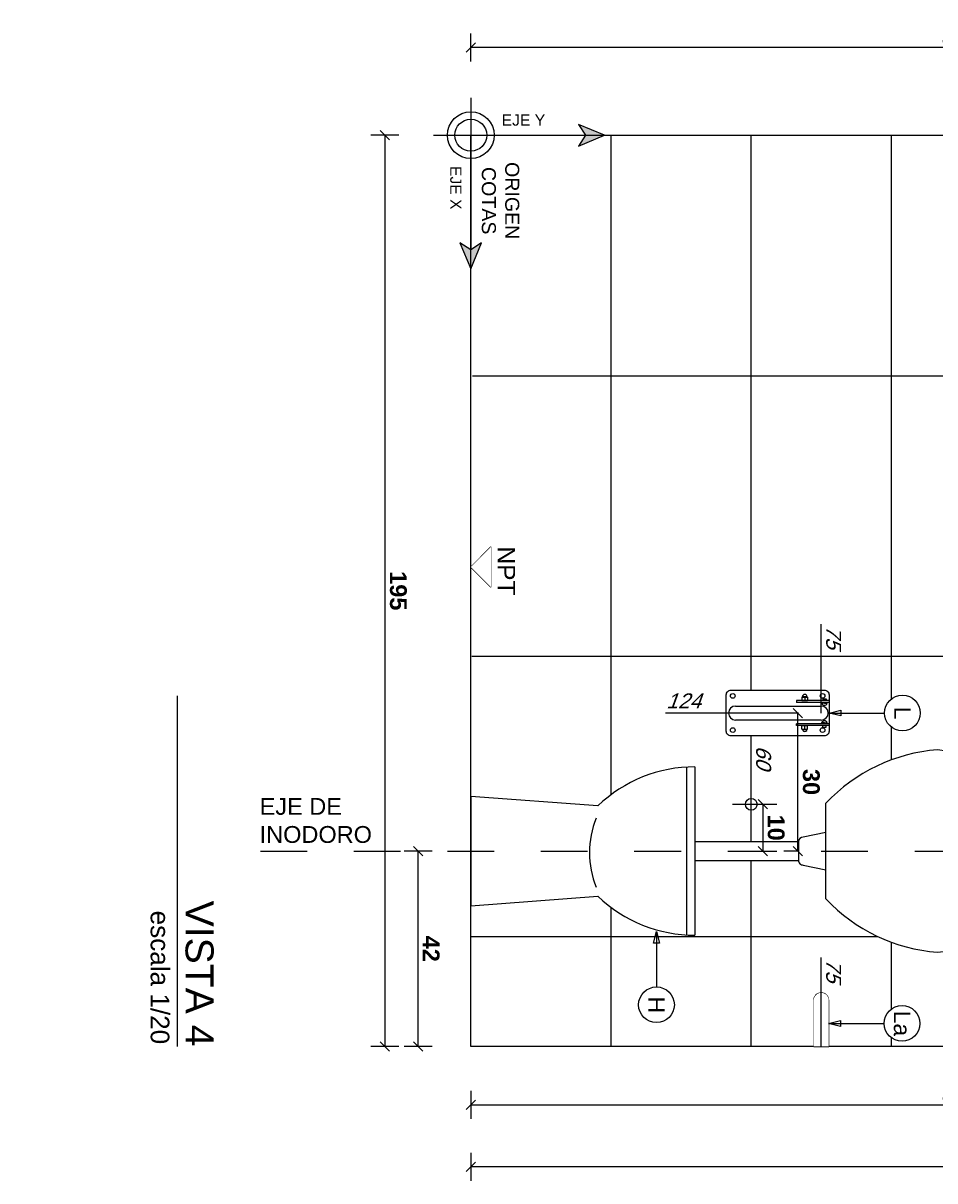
# Model space of a CAD drawing. Extents: x 1 to 126, y -14 to 17.
# Tile 99 of 131: x 77.14 to 79.09, y -0.83 to 1.64. Entities that reach past the tile are written whole.
import ezdxf
from ezdxf.enums import TextEntityAlignment as Align

# ---------------------------------------------------------------- set-up
doc = ezdxf.new("R2010")
doc.units = 0
doc.set_wipeout_variables(frame=1)
doc.header["$PDMODE"] = 3
doc.linetypes.add('DASHDOT', pattern=[1, 0.5, -0.25, 0, -0.25])
for name, color, linetype in [('A-ALBA-0', 9, 'Continuous'), ('A-ALBA-2', 2, 'Continuous'), ('A-ALBA-3', 3, 'Continuous'), ('A-ANNO-SIMB @ 20', 2, 'Continuous'), ('A-ANNO-SIMB-AXIS @ 20', 1, 'Continuous'), ('A-ANNO-TEXT @ 20', 2, 'Continuous'), ('A-ANOT-COTA-ACUM', 1, 'Continuous'), ('A-ANOT-COTA-PARC', 1, 'Continuous'), ('A-ANOT-NIVL', 2, 'Continuous'), ('A-ANOT-NIVL @ 20', 2, 'Continuous'), ('A-ANOT-TTEC', 2, 'Continuous'), ('A-EQPM-FIJO', 1, 'Continuous')]:
    doc.layers.add(name, color=color, linetype=linetype)
doc.layers.add('A-ALBA-4', color=2, linetype='Continuous', lineweight=25)
doc.styles.add('BIS estudio', font='swissl.ttf')
doc.styles.add('BIS-COTA', font='swissb.ttf')
doc.styles.add('BIS-COTA-ACUM', font='swissi.ttf', dxfattribs={"oblique": 20})
doc.styles.add('BIS-TXT', font='swiss.ttf')
doc.styles.add('E5-10', font='micross.ttf', dxfattribs={"height": 0.015})
doc.styles.add('E5-100', font='micross.ttf')
doc.dimstyles.new('BIS-COTA-ACUM', dxfattribs={"dimscale": 0.9, "dimtxt": 0.0016, "dimasz": 0.001, "dimexe": 0.0035, "dimexo": 0, "dimgap": 0.0005, "dimtad": 1, "dimdec": 1, "dimlfac": 100, "dimrnd": 1, "dimzin": 9, "dimdsep": 46, "dimtxsty": 'BIS-COTA-ACUM', "dimblk1": 'MARK1', "dimblk2": 'MARK2', "dimsah": 1, "dimcen": 0, "dimclrd": 1, "dimclre": 256, "dimclrt": 256, "dimaunit": 1, "dimadec": 0, "dimazin": 0, "dimtfac": 1, "dimtdec": 1, "dimtix": 1, "dimtmove": 2, "dimatfit": 3, "dimldrblk": 'MARK1', "dimfxl": 1, "dimtolj": 1, "dimarcsym": 1})
doc.dimstyles.new('BIS-COTA-PARC', dxfattribs={"dimscale": 0, "dimtxt": 0.0018, "dimasz": 0.001, "dimexe": 0.0015, "dimexo": 0, "dimgap": 0.0005, "dimtad": 1, "dimdec": 0, "dimlfac": 100, "dimzin": 9, "dimdsep": 46, "dimtxsty": 'BIS-COTA', "dimblk": 'OBLIQUE', "dimcen": 2.5, "dimclrd": 256, "dimclre": 251, "dimclrt": 2, "dimadec": 1, "dimazin": 2, "dimtfac": 1, "dimtdec": 0, "dimtix": 1, "dimtmove": 2, "dimatfit": 3, "dimldrblk": 'DOT', "dimfxl": 0.0015, "dimfxlon": 1, "dimtolj": 1, "dimtzin": 0, "dimarcsym": 0})

# ---------------------------------------------------------------- blocks, each defined once
blk = doc.blocks.new('BIS-BAR1-FA')
blk.add_wipeout([(0.039, -0.22), (0.0399, -0.22), (0.0408, -0.2198), (0.0417, -0.2196), (0.0426, -0.2193), (0.0435, -0.219), (0.0443, -0.2185), (0.045, -0.218), (0.0457, -0.2174), (0.0464, -0.2167), (0.047, -0.216), (0.0475, -0.2153), (0.048, -0.2145), (0.0483, -0.2136), (0.0486, -0.2127), (0.0488, -0.2118), (0.049, -0.2109), (0.049, -0.21), (0.049, -0.01), (0.049, -0.0091), (0.0488, -0.0082), (0.0486, -0.0073), (0.0483, -0.0064), (0.048, -0.0055), (0.0475, -0.0047), (0.047, -0.004), (0.0464, -0.0033), (0.0457, -0.0026), (0.045, -0.002), (0.0443, -0.0015), (0.0435, -0.001), (0.0426, -0.0007), (0.0417, -0.0004), (0.0408, -0.0002), (0.0399, 0), (0.039, 0), (-0.039, 0), (-0.0399, 0), (-0.0408, -0.0002), (-0.0417, -0.0004), (-0.0426, -0.0007), (-0.0435, -0.001), (-0.0443, -0.0015), (-0.045, -0.002), (-0.0457, -0.0026), (-0.0464, -0.0033), (-0.047, -0.004), (-0.0475, -0.0047), (-0.048, -0.0055), (-0.0483, -0.0064), (-0.0486, -0.0073), (-0.0488, -0.0082), (-0.049, -0.0091), (-0.049, -0.01), (-0.049, -0.21), (-0.049, -0.2109), (-0.0488, -0.2118), (-0.0486, -0.2127), (-0.0483, -0.2136), (-0.048, -0.2145), (-0.0475, -0.2153), (-0.047, -0.216), (-0.0464, -0.2167), (-0.0457, -0.2174), (-0.045, -0.218), (-0.0443, -0.2185), (-0.0435, -0.219), (-0.0426, -0.2193), (-0.0417, -0.2196), (-0.0408, -0.2198), (-0.0399, -0.22), (-0.039, -0.22)])
for p, q in [((-0.0268, 0), (-0.0268, -0.07)), ((-0.0228, 0), (-0.0228, -0.07)), ((-0.0305, -0.0137), (-0.0305, -0.0063)), ((-0.0305, -0.0063), (-0.0268, -0.0063)), ((-0.0305, -0.0137), (-0.0268, -0.0137)), ((-0.0226, -0.01), (-0.0226, -0.005)), ((-0.0226, -0.01), (-0.0226, -0.015)), ((-0.0208, -0.01), (-0.0208, -0.005)), ((-0.0208, -0.0063), (-0.0205, -0.0063)), ((-0.0208, -0.01), (-0.0208, -0.015)), ((-0.0208, -0.0137), (-0.0205, -0.0137)), ((-0.0205, -0.0063), (-0.0205, -0.0041)), ((-0.0205, -0.0137), (-0.0205, -0.0159)), ((-0.015, -0.2), (-0.015, -0.0168)), ((0.015, -0.0168), (0.015, -0.2)), ((0.0205, -0.0063), (0.0205, -0.0041)), ((0.0208, -0.0063), (0.0205, -0.0063)), ((0.0208, -0.0137), (0.0205, -0.0137)), ((0.0205, -0.0137), (0.0205, -0.0159)), ((0.0208, -0.01), (0.0208, -0.005)), ((0.0208, -0.01), (0.0208, -0.015)), ((0.0226, -0.01), (0.0226, -0.005)), ((0.0226, -0.01), (0.0226, -0.015)), ((0.0228, 0), (0.0228, -0.07)), ((0.0268, 0), (0.0268, -0.07)), ((0.0305, -0.0063), (0.0268, -0.0063)), ((0.0305, -0.0137), (0.0268, -0.0137)), ((0.0305, -0.0137), (0.0305, -0.0063)), ((-0.0351, -0.055), (-0.0351, -0.049)), ((-0.0342, -0.058), (-0.0342, -0.046)), ((-0.0342, -0.046), (-0.0268, -0.046)), ((-0.0268, -0.058), (-0.0268, -0.046)), ((0.0268, -0.058), (0.0268, -0.046)), ((0.0342, -0.046), (0.0268, -0.046)), ((0.0342, -0.058), (0.0342, -0.046)), ((0.0351, -0.055), (0.0351, -0.049)), ((-0.0342, -0.052), (-0.0268, -0.052)), ((-0.0342, -0.058), (-0.0268, -0.058)), ((-0.0268, -0.07), (-0.0228, -0.07)), ((0.0268, -0.07), (0.0228, -0.07)), ((0.0342, -0.052), (0.0268, -0.052)), ((0.0342, -0.058), (0.0268, -0.058))]:
    blk.add_line(p, q)
blk.add_lwpolyline([(-0.039, -0.22, -0.414214), (-0.049, -0.21), (-0.049, -0.01, -0.414214), (-0.039, 0, 0), (0.039, 0, -0.414214), (0.049, -0.01, 0), (0.049, -0.21, -0.414214), (0.039, -0.22)], format="xyb", close=True)
for centre in [(-0.0366, -0.014), (0.0366, -0.014), (-0.0366, -0.206), (0.0366, -0.206)]:
    blk.add_circle(centre, 0.005)
for centre, radius, start, end in [((-0.0217, -0.005), 0.000924, 360, 180), ((-0.0217, -0.015), 0.000924, 180, 360), ((-0.0231, -0.01), 0.0064, 293.1798, 66.8202), ((0, -0.0168), 0.015, 360, 180), ((0.0231, -0.01), 0.0064, 113.1798, 246.8202), ((0.0217, -0.005), 0.000924, 360, 180), ((0.0217, -0.015), 0.000924, 180, 360), ((-0.0346, -0.052), 0.00515, 90, 270), ((-0.0301, -0.049), 0.00505, 143.5393, 216.4607), ((0.0301, -0.049), 0.00505, 323.5393, 36.4607), ((0.0346, -0.052), 0.00515, 270, 90), ((-0.0301, -0.055), 0.00505, 143.5393, 216.4607), ((0.0301, -0.055), 0.00505, 323.5393, 36.4607), ((0, -0.2), 0.015, 180, 360)]:
    blk.add_arc(centre, radius, start, end)
blk = doc.blocks.new('BIS-IPMR-FA')
blk.add_wipeout([(-0.02, 0.4796), (-0.1801, 0.4796), (-0.1794, 0.4588), (-0.1772, 0.438), (-0.1736, 0.4175), (-0.1686, 0.3973), (-0.1622, 0.3774), (-0.1544, 0.3581), (-0.1453, 0.3393), (-0.135, 0.3213), (-0.1234, 0.3039), (-0.1106, 0.2875), (-0.0967, 0.2719), (-0.117, 0), (-0.117, 0), (0.117, 0), (0.0967, 0.2719), (0.1106, 0.2875), (0.1234, 0.3039), (0.135, 0.3213), (0.1453, 0.3393), (0.1544, 0.3581), (0.1622, 0.3774), (0.1686, 0.3973), (0.1736, 0.4175), (0.1772, 0.438), (0.1794, 0.4588), (0.1801, 0.4796), (0.02, 0.4796), (0.02, 0.7012), (0.0209, 0.7012), (0.0218, 0.7014), (0.0227, 0.7016), (0.0236, 0.7019), (0.0245, 0.7022), (0.0253, 0.7027), (0.026, 0.7032), (0.0267, 0.7038), (0.0274, 0.7045), (0.028, 0.7052), (0.0285, 0.7059), (0.029, 0.7067), (0.0293, 0.7076), (0.0296, 0.7085), (0.0298, 0.7094), (0.03, 0.7103), (0.03, 0.7112), (0.04, 0.76), (0.1025, 0.76), (0.1198, 0.7775), (0.1359, 0.7961), (0.1508, 0.8157), (0.1642, 0.8363), (0.1763, 0.8577), (0.1869, 0.8799), (0.196, 0.9027), (0.2036, 0.9261), (0.2095, 0.95), (0.2139, 0.9742), (0.2166, 0.9987), (0.214, 1.0169), (0.2097, 1.0349), (0.2038, 1.0523), (0.1964, 1.0692), (0.1874, 1.0853), (0.1769, 1.1005), (0.1651, 1.1146), (0.152, 1.1277), (0.1378, 1.1394), (0.1226, 1.1498), (0.1065, 1.1588), (0.0896, 1.1662), (0.0721, 1.1721), (0.0542, 1.1763), (0.0359, 1.1788), (0.0175, 1.1797), (-0.0175, 1.1797), (-0.0359, 1.1788), (-0.0542, 1.1763), (-0.0721, 1.1721), (-0.0896, 1.1662), (-0.1065, 1.1588), (-0.1226, 1.1498), (-0.1378, 1.1394), (-0.152, 1.1277), (-0.1651, 1.1146), (-0.1769, 1.1005), (-0.1874, 1.0853), (-0.1964, 1.0692), (-0.2038, 1.0523), (-0.2097, 1.0349), (-0.214, 1.0169), (-0.2166, 0.9987), (-0.2139, 0.9742), (-0.2095, 0.95), (-0.2036, 0.9261), (-0.196, 0.9027), (-0.1869, 0.8799), (-0.1763, 0.8577), (-0.1642, 0.8363), (-0.1508, 0.8157), (-0.1359, 0.7961), (-0.1198, 0.7775), (-0.1025, 0.76), (-0.04, 0.76), (-0.03, 0.7112), (-0.03, 0.7103), (-0.0298, 0.7094), (-0.0296, 0.7085), (-0.0293, 0.7076), (-0.029, 0.7067), (-0.0285, 0.7059), (-0.028, 0.7052), (-0.0274, 0.7045), (-0.0267, 0.7038), (-0.026, 0.7032), (-0.0253, 0.7027), (-0.0245, 0.7022), (-0.0236, 0.7019), (-0.0227, 0.7016), (-0.0218, 0.7014), (-0.0209, 0.7012), (-0.02, 0.7012)])
for p, q in [((0.0175, 1.1797), (-0.0175, 1.1797)), ((0.1025, 0.76), (-0.1025, 0.76)), ((-0.04, 0.76), (-0.03, 0.7112)), ((0.03, 0.7112), (0.04, 0.76)), ((-0.02, 0.7012), (-0.02, 0.4796)), ((-0.02, 0.7012), (0.02, 0.7012)), ((0.02, 0.4796), (0.02, 0.7012)), ((-0.1801, 0.4796), (0.1801, 0.4796)), ((-0.1796, 0.4616), (0.1796, 0.4616)), ((-0.0967, 0.2719), (-0.117, 0)), ((0.117, 0), (0.0967, 0.2719)), ((-0.117, 0), (0.117, 0)), ((-0.117, 0), (-0.117, 0))]:
    blk.add_line(p, q)
for centre, radius, start, end in [((-0.0175, 0.9797), 0.2, 90, 174.5576), ((0.0175, 0.9797), 0.2, 5.4424, 90), ((0.1494, 1.027), 0.3671, 184.4344, 226.6703), ((-0.1494, 1.027), 0.3671, 313.3297, 355.5656), ((-0.02, 0.7112), 0.01, 180, 270), ((0.02, 0.7112), 0.01, 270, 0), ((0.12, 0.4796), 0.3001, 180, 223.7892), ((-0.12, 0.4796), 0.3001, 316.2108, 0), ((0.0035, 0.4484), 0.1946, 247.7159, 292.2841)]:
    blk.add_arc(centre, radius, start, end)
blk = doc.blocks.new('BIS-BAR2-FA')
blk.add_lwpolyline([(0, -0.016), (0, 0.016), (-0.0987, 0.016, 0.414214), (-0.1147, 0), (-0.1147, 0, 0.414214), (-0.0987, -0.016)], format="xyb", close=True)
blk.add_wipeout([(-0.0987, -0.016), (-0.1002, -0.0159), (-0.1017, -0.0157), (-0.1031, -0.0154), (-0.1045, -0.0149), (-0.1058, -0.0143), (-0.1071, -0.0136), (-0.1084, -0.0128), (-0.1095, -0.0118), (-0.1105, -0.0108), (-0.1115, -0.0096), (-0.1123, -0.0084), (-0.113, -0.0071), (-0.1136, -0.0058), (-0.1141, -0.0044), (-0.1144, -0.0029), (-0.1146, -0.0015), (-0.1147, 0), (-0.1147, 0), (-0.1146, 0.0015), (-0.1144, 0.0029), (-0.1141, 0.0044), (-0.1136, 0.0058), (-0.113, 0.0071), (-0.1123, 0.0084), (-0.1115, 0.0096), (-0.1105, 0.0108), (-0.1095, 0.0118), (-0.1084, 0.0128), (-0.1071, 0.0136), (-0.1058, 0.0143), (-0.1045, 0.0149), (-0.1031, 0.0154), (-0.1017, 0.0157), (-0.1002, 0.0159), (-0.0987, 0.016), (0, 0.016), (0, -0.016)])
blk = doc.blocks.new('*U54')
blk.add_lwpolyline([(-0.00785, 0), (-0.0066, 0.00031), (-0.0066, -0.00031)], close=True)
blk.add_wipeout([(0, -0.00191), (0.0003, -0.00189), (0.00059, -0.00182), (0.00087, -0.0017), (0.00112, -0.00155), (0.00135, -0.00135), (0.00155, -0.00112), (0.0017, -0.00087), (0.00182, -0.00059), (0.00189, -0.0003), (0.00191, 0), (0.00189, 0.0003), (0.00182, 0.00059), (0.0017, 0.00087), (0.00155, 0.00112), (0.00135, 0.00135), (0.00112, 0.00155), (0.00087, 0.0017), (0.00059, 0.00182), (0.0003, 0.00189), (0, 0.00191), (-0.0003, 0.00189), (-0.00059, 0.00182), (-0.00087, 0.0017), (-0.00112, 0.00155), (-0.00135, 0.00135), (-0.00155, 0.00112), (-0.0017, 0.00087), (-0.00182, 0.00059), (-0.00189, 0.0003), (-0.00191, 0), (-0.00189, -0.0003), (-0.00182, -0.00059), (-0.0017, -0.00087), (-0.00155, -0.00112), (-0.00135, -0.00135), (-0.00112, -0.00155), (-0.00087, -0.0017), (-0.00059, -0.00182), (-0.0003, -0.00189)])
at = {"linetype": 'Continuous'}
blk.add_line((-0.00785, 0), (-0.00191, 0), dxfattribs=at)
blk.add_circle((0, 0), 0.00191)
at = {"color": 1, "linetype": 'Continuous', "style": 'E5-100'}
blk.add_attdef('LETRA', text='', height=0.00175, dxfattribs=at).set_placement((0, 0), align=Align.MIDDLE_CENTER)
blk = doc.blocks.new('*U55')
blk.add_lwpolyline([(0, -0.00785), (-0.00031, -0.0066), (0.00031, -0.0066)], close=True)
blk.add_wipeout([(0, -0.00191), (0.0003, -0.00189), (0.00059, -0.00182), (0.00087, -0.0017), (0.00112, -0.00155), (0.00135, -0.00135), (0.00155, -0.00112), (0.0017, -0.00087), (0.00182, -0.00059), (0.00189, -0.0003), (0.00191, 0), (0.00189, 0.0003), (0.00182, 0.00059), (0.0017, 0.00087), (0.00155, 0.00112), (0.00135, 0.00135), (0.00112, 0.00155), (0.00087, 0.0017), (0.00059, 0.00182), (0.0003, 0.00189), (0, 0.00191), (-0.0003, 0.00189), (-0.00059, 0.00182), (-0.00087, 0.0017), (-0.00112, 0.00155), (-0.00135, 0.00135), (-0.00155, 0.00112), (-0.0017, 0.00087), (-0.00182, 0.00059), (-0.00189, 0.0003), (-0.00191, 0), (-0.00189, -0.0003), (-0.00182, -0.00059), (-0.0017, -0.00087), (-0.00155, -0.00112), (-0.00135, -0.00135), (-0.00112, -0.00155), (-0.00087, -0.0017), (-0.00059, -0.00182), (-0.0003, -0.00189)])
at = {"linetype": 'Continuous'}
blk.add_line((0, -0.00785), (0, -0.00191), dxfattribs=at)
blk.add_circle((0, 0), 0.00191)
at = {"color": 1, "linetype": 'Continuous', "style": 'E5-100'}
blk.add_attdef('LETRA', text='', height=0.00175, dxfattribs=at).set_placement((0, 0), align=Align.MIDDLE_CENTER)
blk = doc.blocks.new('*U47')
at = {"color": 0, "linetype": 'Continuous'}
blk.add_line((-0.0043, 0), (0.00215, 0), dxfattribs=at)
at = {"color": 0, "linetype": 'Continuous', "ltscale": 5}
blk.add_lwpolyline([(-0.00215, -0.00215), (0.00215, -0.00215), (0, 0), (-0.00215, -0.00215)], dxfattribs=at)
blk.add_wipeout([(0, 0), (0.00215, -0.00215), (-0.00215, -0.00215)])
blk = doc.blocks.new('A-ANNO-DET-EJE')
for points in [[(0, 0.01431), (-0.00116, 0.01151), (0, 0.01228), (0.00116, 0.01151)], [(0.01431, 0), (0.01151, 0.00116), (0.01228, 0), (0.01151, -0.00116)]]:
    blk.add_hatch(color=0).paths.add_polyline_path(points)
at = {"color": 0}
for p, q in [((0, -0.004), (0, 0.01228)), ((-0.004, 0), (0.01228, 0))]:
    blk.add_line(p, q, dxfattribs=at)
for points in [[(0, 0.01431), (-0.00116, 0.01151), (0, 0.01228), (0.00116, 0.01151)], [(0.01431, 0), (0.01151, 0.00116), (0.01228, 0), (0.01151, -0.00116)]]:
    blk.add_lwpolyline(points, close=True, dxfattribs=at)
at = {"color": 0, "ltscale": 1.5}
for radius in [0.0025, 0.0017]:
    blk.add_circle((0, 0), radius, dxfattribs=at)
at = {"color": 0, "insert": (-0.001, 0.0033), "char_height": 0.0012, "width": 0.0117277, "attachment_point": 7, "rotation": 90, "style": 'E5-10'}
blk.add_mtext('{\\fArial|b0|i0|c238|p34;EJE Y}', dxfattribs=at)
at = {"color": 0, "style": 'E5-10'}
for s, insert, char_height, width, attachment_point in [('{\\fArial|b0|i0|c238|p34;ORIGEN\\fArial|b0|i0|c0|p34;\\P\\fArial|b0|i0|c238|p34;COTAS}', (0.00701, 0.00317), 0.0015, 0.0098585, 5), ('{\\fArial|b0|i0|c238|p34;EJE X}', (0.0033, -0.001), 0.0012, 0.0117277, 1)]:
    blk.add_mtext(s, dxfattribs=dict(at, insert=insert, char_height=char_height, width=width, attachment_point=attachment_point))
blk = doc.blocks.new('BIS-TOMA-AGUA')
at = {"linetype": 'DASHDOT', "ltscale": 0.03}
for p, q in [((0, -0.0398), (0, 0.0398)), ((-0.0398, 0), (0.0398, 0))]:
    blk.add_line(p, q, dxfattribs=at)
blk.add_circle((0, 0), 0.0125)
blk = doc.blocks.new('A-ANNO-TIT')
blk.add_line((-0.0375, 0), (0, 0))
at = {"linetype": 'Continuous', "style": 'E5-100'}
blk.add_attdef('ESCALA', text='', height=0.002, dxfattribs=at).set_placement((-0.00024, -0.00283), align=Align.RIGHT)
blk = doc.blocks.new('_Oblique')
at = {"color": 0, "lineweight": -2}
blk.add_line((-0.5, -0.5), (0.5, 0.5), dxfattribs=at)
blk = doc.blocks.new('*D558')
at = {"layer": 'A-ANOT-COTA-PARC', "color": 251, "lineweight": -2, "transparency": 16777216}
for p, q in [((78.0931, -0.6409), (78.0931, -0.7009)), ((80.1931, -0.6409), (80.1931, -0.7009))]:
    blk.add_line(p, q, dxfattribs=at)
at = {"layer": 'A-ANOT-COTA-PARC', "lineweight": -2, "transparency": 16777216}
blk.add_line((78.0931, -0.6709), (80.1931, -0.6709), dxfattribs=at)
at = {"layer": 'Defpoints', "color": 0, "transparency": 16777216}
for p in [(78.0931, -0.546), (80.1931, -0.546), (80.1931, -0.6709)]:
    blk.add_point(p, dxfattribs=at)
at = {"layer": 'A-ANOT-COTA-PARC', "lineweight": -2, "transparency": 16777216, "xscale": 0.02, "yscale": 0.02, "zscale": 0.02, "rotation": 180}
blk.add_blockref('_Oblique', (78.0931, -0.6709), dxfattribs=at)
at = {"layer": 'A-ANOT-COTA-PARC', "lineweight": -2, "transparency": 16777216, "xscale": 0.02, "yscale": 0.02, "zscale": 0.02}
blk.add_blockref('_Oblique', (80.1931, -0.6709), dxfattribs=at)
at = {"layer": 'A-ANOT-COTA-PARC', "color": 2, "transparency": 16777216, "insert": (79.1431, -0.6424), "char_height": 0.036, "attachment_point": 5, "style": 'BIS-COTA'}
blk.add_mtext('\\A1;210', dxfattribs=at)
blk = doc.blocks.new('_Dot')
at = {"color": 0, "linetype": 'ByBlock', "lineweight": -2}
blk.add_line((-0.5, 0), (-1, 0), dxfattribs=at)
at = {"color": 0, "linetype": 'ByBlock', "const_width": 0.5}
blk.add_lwpolyline([(-0.25, 0, 1), (0.25, 0, 1)], format="xyb", close=True, dxfattribs=at)
blk = doc.blocks.new('*D561')
at = {"layer": 'A-ANOT-COTA-PARC', "color": 251, "lineweight": -2, "transparency": 16777216}
for p, q in [((78.0931, -0.7735), (78.0931, -0.8335)), ((80.4931, -0.7735), (80.4931, -0.8335))]:
    blk.add_line(p, q, dxfattribs=at)
at = {"layer": 'A-ANOT-COTA-PARC', "lineweight": -2, "transparency": 16777216}
blk.add_line((80.4931, -0.8035), (78.0931, -0.8035), dxfattribs=at)
at = {"layer": 'Defpoints', "color": 0, "transparency": 16777216}
for p in [(78.0931, -0.546), (80.4931, -0.561), (78.0931, -0.8035)]:
    blk.add_point(p, dxfattribs=at)
at = {"layer": 'A-ANOT-COTA-PARC', "lineweight": -2, "transparency": 16777216, "xscale": 0.02, "yscale": 0.02, "zscale": 0.02, "rotation": 180}
blk.add_blockref('_Oblique', (78.0931, -0.8035), dxfattribs=at)
at = {"layer": 'A-ANOT-COTA-PARC', "lineweight": -2, "transparency": 16777216, "xscale": 0.02, "yscale": 0.02, "zscale": 0.02}
blk.add_blockref('_Oblique', (80.4931, -0.8035), dxfattribs=at)
at = {"layer": 'A-ANOT-COTA-PARC', "color": 2, "transparency": 16777216, "insert": (79.2931, -0.775), "char_height": 0.036, "attachment_point": 5, "style": 'BIS-COTA'}
blk.add_mtext('\\A1;240', dxfattribs=at)
blk = doc.blocks.new('*D562')
at = {"layer": 'A-ANOT-COTA-PARC', "color": 251, "lineweight": -2, "transparency": 16777216}
for p, q in [((78.0102, -0.1278), (77.9502, -0.1278)), ((78.0102, -0.546), (77.9502, -0.546))]:
    blk.add_line(p, q, dxfattribs=at)
at = {"layer": 'A-ANOT-COTA-PARC', "lineweight": -2, "transparency": 16777216}
blk.add_line((77.9802, -0.546), (77.9802, -0.1278), dxfattribs=at)
at = {"layer": 'Defpoints', "color": 0, "transparency": 16777216}
for p in [(77.9802, -0.1278), (78.0931, -0.1278), (78.0931, -0.546)]:
    blk.add_point(p, dxfattribs=at)
at = {"layer": 'A-ANOT-COTA-PARC', "lineweight": -2, "transparency": 16777216, "xscale": 0.02, "yscale": 0.02, "zscale": 0.02}
for p, rotation in [((77.9802, -0.1278), 90), ((77.9802, -0.546), 270)]:
    blk.add_blockref('_Oblique', p, dxfattribs=dict(at, rotation=rotation))
at = {"layer": 'A-ANOT-COTA-PARC', "color": 2, "transparency": 16777216, "insert": (78.0082, -0.3369), "char_height": 0.036, "attachment_point": 5, "rotation": 270, "style": 'BIS-COTA'}
blk.add_mtext('\\A1;42', dxfattribs=at)
blk = doc.blocks.new('*D563')
at = {"layer": 'A-ANOT-COTA-PARC', "color": 251, "lineweight": -2, "transparency": 16777216}
for p, q in [((77.9394, 1.404), (77.8794, 1.404)), ((77.9394, -0.546), (77.8794, -0.546))]:
    blk.add_line(p, q, dxfattribs=at)
at = {"layer": 'A-ANOT-COTA-PARC', "lineweight": -2, "transparency": 16777216}
blk.add_line((77.9094, 1.404), (77.9094, -0.546), dxfattribs=at)
at = {"layer": 'Defpoints', "color": 0, "transparency": 16777216}
for p in [(78.0931, 1.404), (77.9094, -0.546), (78.0931, -0.546)]:
    blk.add_point(p, dxfattribs=at)
at = {"layer": 'A-ANOT-COTA-PARC', "lineweight": -2, "transparency": 16777216, "xscale": 0.02, "yscale": 0.02, "zscale": 0.02}
for p, rotation in [((77.9094, 1.404), 90), ((77.9094, -0.546), 270)]:
    blk.add_blockref('_Oblique', p, dxfattribs=dict(at, rotation=rotation))
at = {"layer": 'A-ANOT-COTA-PARC', "color": 2, "transparency": 16777216, "insert": (77.9379, 0.429), "char_height": 0.036, "attachment_point": 5, "rotation": 270, "style": 'BIS-COTA'}
blk.add_mtext('\\A1;195', dxfattribs=at)
blk = doc.blocks.new('*D564')
at = {"layer": 'A-ANOT-COTA-PARC', "color": 251, "lineweight": -2, "transparency": 16777216}
for p, q in [((78.7943, 0.1675), (78.7629, 0.1675)), ((78.7943, -0.1278), (78.7629, -0.1278))]:
    blk.add_line(p, q, dxfattribs=at)
at = {"layer": 'A-ANOT-COTA-PARC', "lineweight": -2, "transparency": 16777216}
blk.add_line((78.7929, -0.1278), (78.7929, 0.1675), dxfattribs=at)
at = {"layer": 'Defpoints', "color": 0, "transparency": 16777216}
for p in [(78.7929, 0.1675), (78.7943, 0.1675), (78.7943, -0.1278)]:
    blk.add_point(p, dxfattribs=at)
at = {"layer": 'A-ANOT-COTA-PARC', "lineweight": -2, "transparency": 16777216, "xscale": 0.02, "yscale": 0.02, "zscale": 0.02}
for p, rotation in [((78.7929, 0.1675), 90), ((78.7929, -0.1278), 270)]:
    blk.add_blockref('_Oblique', p, dxfattribs=dict(at, rotation=rotation))
at = {"layer": 'A-ANOT-COTA-PARC', "color": 2, "transparency": 16777216, "insert": (78.8214, 0.0199), "char_height": 0.036, "attachment_point": 5, "rotation": 270, "style": 'BIS-COTA'}
blk.add_mtext('\\A1;30', dxfattribs=at)
blk = doc.blocks.new('*D565')
at = {"layer": 'A-ANOT-COTA-PARC', "color": 251, "lineweight": -2, "transparency": 16777216}
for p, q in [((78.6931, -0.0278), (78.7477, -0.0278)), ((78.6931, -0.1278), (78.7477, -0.1278))]:
    blk.add_line(p, q, dxfattribs=at)
at = {"layer": 'A-ANOT-COTA-PARC', "lineweight": -2, "transparency": 16777216}
blk.add_line((78.7177, -0.0278), (78.7177, -0.1278), dxfattribs=at)
at = {"layer": 'Defpoints', "color": 0, "transparency": 16777216}
for p in [(78.6931, -0.0278), (78.6931, -0.1278), (78.7177, -0.1278)]:
    blk.add_point(p, dxfattribs=at)
at = {"layer": 'A-ANOT-COTA-PARC', "lineweight": -2, "transparency": 16777216, "xscale": 0.02, "yscale": 0.02, "zscale": 0.02}
for p, rotation in [((78.7177, -0.0278), 90), ((78.7177, -0.1278), 270)]:
    blk.add_blockref('_Oblique', p, dxfattribs=dict(at, rotation=rotation))
at = {"layer": 'A-ANOT-COTA-PARC', "color": 2, "transparency": 16777216, "insert": (78.7462, -0.0778), "char_height": 0.036, "attachment_point": 5, "rotation": 270, "style": 'BIS-COTA'}
blk.add_mtext('\\A1;10', dxfattribs=at)
blk = doc.blocks.new('*D568')
at = {"layer": 'A-ANOT-COTA-PARC', "color": 251, "lineweight": -2, "transparency": 16777216}
for p, q in [((78.0931, 1.5616), (78.0931, 1.6216)), ((80.1931, 1.5616), (80.1931, 1.6216))]:
    blk.add_line(p, q, dxfattribs=at)
at = {"layer": 'A-ANOT-COTA-PARC', "lineweight": -2, "transparency": 16777216}
blk.add_line((80.1931, 1.5916), (78.0931, 1.5916), dxfattribs=at)
at = {"layer": 'Defpoints', "color": 0, "transparency": 16777216}
for p in [(78.0931, 1.5916), (78.0931, 1.404), (80.1931, 1.404)]:
    blk.add_point(p, dxfattribs=at)
at = {"layer": 'A-ANOT-COTA-PARC', "lineweight": -2, "transparency": 16777216, "xscale": 0.02, "yscale": 0.02, "zscale": 0.02, "rotation": 180}
blk.add_blockref('_Oblique', (78.0931, 1.5916), dxfattribs=at)
at = {"layer": 'A-ANOT-COTA-PARC', "lineweight": -2, "transparency": 16777216, "xscale": 0.02, "yscale": 0.02, "zscale": 0.02}
blk.add_blockref('_Oblique', (80.1931, 1.5916), dxfattribs=at)
at = {"layer": 'A-ANOT-COTA-PARC', "color": 2, "transparency": 16777216, "insert": (79.1431, 1.6201), "char_height": 0.036, "attachment_point": 5, "style": 'BIS-COTA'}
blk.add_mtext('\\A1;210', dxfattribs=at)
blk = doc.blocks.new('*D569')
at = {"layer": 'A-ANOT-COTA-ACUM', "lineweight": -2, "transparency": 16777216}
blk.add_line((78.8429, 0.1675), (78.8429, 0.3578), dxfattribs=at)
at = {"layer": 'Defpoints', "color": 0, "transparency": 16777216}
for p in [(73.7613, 1.524), (78.8429, 0.2928), (78.8429, 0.1675)]:
    blk.add_point(p, dxfattribs=at)
at = {"layer": 'A-ANOT-COTA-ACUM', "transparency": 16777216, "insert": (78.8693, 0.3303), "char_height": 0.032, "attachment_point": 5, "rotation": 270, "style": 'BIS-COTA-ACUM'}
blk.add_mtext('\\A1;75', dxfattribs=at)
blk = doc.blocks.new('MARK1')
at = {"color": 0}
for p, q in [((1, 0), (-1, 0)), ((0, 1.5), (0, -1.5))]:
    blk.add_line(p, q, dxfattribs=at)
blk.add_lwpolyline([(0.5, 0.5), (-0.5, -0.5)], dxfattribs=at)
blk = doc.blocks.new('MARK2')
at = {"color": 0}
for p, q in [((1, 0), (-1, 0)), ((0, 1.5), (0, -1.5))]:
    blk.add_line(p, q, dxfattribs=at)
blk.add_lwpolyline([(0.5, 0.5), (-0.5, -0.5)], dxfattribs=at)
blk = doc.blocks.new('*D570')
at = {"layer": 'A-ANOT-COTA-ACUM', "lineweight": -2, "transparency": 16777216}
blk.add_line((78.7929, 0.1675), (78.5096, 0.1675), dxfattribs=at)
at = {"layer": 'Defpoints', "color": 0, "transparency": 16777216}
for p in [(73.7613, 1.524), (78.5969, 0.1675), (78.7929, 0.1675)]:
    blk.add_point(p, dxfattribs=at)
at = {"layer": 'A-ANOT-COTA-ACUM', "transparency": 16777216, "insert": (78.5483, 0.1935), "char_height": 0.032, "attachment_point": 5, "style": 'BIS-COTA-ACUM'}
blk.add_mtext('\\A1;124', dxfattribs=at)
blk = doc.blocks.new('*D571')
at = {"layer": 'A-ANOT-COTA-ACUM', "lineweight": -2, "transparency": 16777216}
blk.add_line((78.6931, -0.0278), (78.6931, 0.1021), dxfattribs=at)
at = {"layer": 'Defpoints', "color": 0, "transparency": 16777216}
for p in [(73.7613, 1.524), (78.6931, 0.0341), (78.6931, -0.0278)]:
    blk.add_point(p, dxfattribs=at)
at = {"layer": 'A-ANOT-COTA-ACUM', "transparency": 16777216, "insert": (78.7195, 0.0731), "char_height": 0.032, "attachment_point": 5, "rotation": 270, "style": 'BIS-COTA-ACUM'}
blk.add_mtext('\\A1;60', dxfattribs=at)
blk = doc.blocks.new('*D572')
at = {"layer": 'A-ANOT-COTA-ACUM', "lineweight": -2, "transparency": 16777216}
blk.add_line((78.8429, -0.546), (78.8429, -0.3557), dxfattribs=at)
at = {"layer": 'Defpoints', "color": 0, "transparency": 16777216}
for p in [(73.7613, 0.8105), (78.8429, -0.4207), (78.8429, -0.546)]:
    blk.add_point(p, dxfattribs=at)
at = {"layer": 'A-ANOT-COTA-ACUM', "transparency": 16777216, "insert": (78.8693, -0.3832), "char_height": 0.032, "attachment_point": 5, "rotation": 270, "style": 'BIS-COTA-ACUM'}
blk.add_mtext('\\A1;75', dxfattribs=at)

msp = doc.modelspace()

# ---------------------------------------------------------------- hatches: boundary and pattern name
at = {"layer": 'A-ALBA-0'}
h = msp.add_hatch(dxfattribs=at)
h.set_pattern_fill('_USER', color=256, scale=0.3, angle=270, pattern_type=0)
h.set_pattern_definition([(270, (80.1931, -0.9146), (0.3, -4e-16), [])])
h.paths.add_polyline_path([(78.0981, 1.404), (80.1981, 1.404), (80.1931, -0.546), (78.0931, -0.546)])
h = msp.add_hatch(dxfattribs=at)
h.set_pattern_fill('_USER', color=256, scale=0.6, angle=90, pattern_type=0)
h.set_pattern_definition([(360, (103.8416, -76.5112), (8e-16, 0.6), [])])
h.paths.add_polyline_path([(78.0981, 1.404), (80.1981, 1.404), (80.1931, -0.546), (78.0931, -0.546)])

# ---------------------------------------------------------------- linework, layer by layer
at = {"layer": 'A-ALBA-4'}
msp.add_lwpolyline([(80.9334, -0.561), (80.2031, -0.561), (80.2031, -0.546), (78.0931, -0.546), (78.0931, 1.404), (80.2031, 1.404), (80.2031, 1.419), (81.0897, 1.419)], close=True, dxfattribs=at)

# ---------------------------------------------------------------- block references
at = {"layer": 'A-ANNO-SIMB-AXIS @ 20', "xscale": 20, "yscale": 20, "zscale": 20, "rotation": 269.9999999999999}
msp.add_blockref('A-ANNO-DET-EJE', (78.0931, 1.404), dxfattribs=at)
at = {"layer": 'A-ANNO-TEXT @ 20', "linetype": 'Continuous'}
ref = msp.add_blockref('A-ANNO-TIT', (77.4647, -0.546), dxfattribs=dict(at, xscale=20, yscale=20, zscale=20, rotation=269.9999999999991))
ref.add_attrib('TITULO', 'VISTA 4', dxfattribs={"layer": '0', "linetype": 'Continuous', "height": 0.06, "rotation": 270, "style": 'E5-100'}).set_placement((77.4647, -0.546), align=Align.BOTTOM_RIGHT)
ref.add_attrib('ESCALA', 'escala 1/20', dxfattribs={"layer": '0', "linetype": 'Continuous', "height": 0.04, "rotation": 270, "style": 'E5-100'}).set_placement((77.4081, -0.5411), align=Align.RIGHT)

# ---------------------------------------------------------------- texts
at = {"layer": 'A-ANOT-NIVL', "color": 2, "insert": (78.1692, 0.4715), "char_height": 0.0375, "attachment_point": 5, "rotation": 270, "style": 'BIS estudio'}
msp.add_mtext('\\A1;NPT', dxfattribs=at)
at = {"layer": 'A-ANOT-TTEC', "insert": (77.6413, -0.0143), "char_height": 0.036, "attachment_point": 1, "style": 'BIS-TXT'}
msp.add_mtext_dynamic_manual_height_columns('EJE DE \\PINODORO', width=0.605992, gutter_width=0.025, heights=[0], dxfattribs=at)

# ---------------------------------------------------------------- dimensions: what is measured, and where the dimension line sits
at = {"layer": 'A-ANOT-COTA-PARC'}
dim = msp.add_linear_dim(base=(78.0931, 1.5916), p1=(80.1931, 1.404), p2=(78.0931, 1.404), dimstyle='BIS-COTA-PARC', override={"dimscale": 0, "dimtix": 1, "dimtofl": 1, "dimtmove": 2, "dimatfit": 3}, dxfattribs=at)
dim.commit()
dim.dimension.update_dxf_attribs({"geometry": '*D568', "text_midpoint": (79.1431, 1.6201)})

# ---------------------------------------------------------------- next in the draw order: block references
at = {"layer": 'A-ANOT-NIVL @ 20', "xscale": 20, "yscale": 20, "zscale": 20, "rotation": 90.00000003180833}
msp.add_blockref('*U47', (78.0931, 0.4798), dxfattribs=at)
at = {"layer": 'A-EQPM-FIJO', "linetype": 'Continuous', "rotation": 269.9999999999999}
for name, p in [('BIS-BAR1-FA', (78.8597, 0.1675)), ('BIS-IPMR-FA', (78.0931, -0.1278)), ('BIS-BAR2-FA', (78.8429, -0.546))]:
    msp.add_blockref(name, p, dxfattribs=at)

# ---------------------------------------------------------------- next in the draw order: linework, layer by layer
at = {"layer": 'A-ALBA-2', "linetype": 'DASHDOT', "ltscale": 0.1}
msp.add_line((77.6429, -0.1278), (79.3903, -0.1278), dxfattribs=at)

# ---------------------------------------------------------------- next in the draw order: block references
at = {"layer": 'A-ALBA-3'}
msp.add_blockref('BIS-TOMA-AGUA', (78.6931, -0.0278), dxfattribs=at)
at = {"layer": 'A-ANNO-SIMB @ 20', "linetype": 'Continuous', "xscale": 20, "yscale": 20, "zscale": 20, "rotation": 269.9999999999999}
for name, p, values in [('*U55', (79.0166, 0.1675), {'LETRA': 'L'}), ('*U54', (78.4904, -0.4568), {'LETRA': 'H'}), ('*U55', (79.0158, -0.4967), {'LETRA': 'La'})]:
    msp.add_blockref(name, p, dxfattribs=at).add_auto_attribs(values)

# ---------------------------------------------------------------- next in the draw order: dimensions: what is measured, and where the dimension line sits
at = {"layer": 'A-ANOT-COTA-ACUM'}
for feature_location, offset, dtype, text, picture, middle in [((78.7929, 0.1675), (-0.196, 0), 1, '124', '*D570', (78.5483, 0.1935)), ((78.6931, -0.0278), (0, 0.0619), 0, '60', '*D571', (78.7195, 0.0731))]:
    dim = msp.add_ordinate_dim(feature_location=feature_location, offset=offset, dtype=dtype, origin=(73.7613, 1.524), text=text, dimstyle='BIS-COTA-ACUM', override={"dimscale": 0, "dimtix": 1, "dimtofl": 1, "dimtmove": 2, "dimatfit": 3}, dxfattribs=at)
    dim.commit()
    dim.dimension.update_dxf_attribs({"geometry": picture, "text_midpoint": middle})
at = {"layer": 'A-ANOT-COTA-PARC'}
for base, p1, p2, picture, middle in [((77.9094, -0.546), (78.0931, 1.404), (78.0931, -0.546), '*D563', (77.9379, 0.429)), ((78.7929, 0.1675), (78.7943, -0.1278), (78.7943, 0.1675), '*D564', (78.8214, 0.0199)), ((78.7177, -0.1278), (78.6931, -0.0278), (78.6931, -0.1278), '*D565', (78.7462, -0.0778)), ((77.9802, -0.1278), (78.0931, -0.546), (78.0931, -0.1278), '*D562', (78.0082, -0.3369))]:
    dim = msp.add_linear_dim(base=base, p1=p1, p2=p2, angle=270, dimstyle='BIS-COTA-PARC', override={"dimscale": 0, "dimtix": 1, "dimtofl": 1, "dimtmove": 2, "dimatfit": 3}, dxfattribs=at)
    dim.commit()
    dim.dimension.update_dxf_attribs({"geometry": picture, "text_midpoint": middle})

# ---------------------------------------------------------------- next in the draw order: dimensions: what is measured, and where the dimension line sits
at = {"layer": 'A-ANOT-COTA-ACUM'}
for feature_location, origin, picture, middle in [((78.8429, 0.1675), (73.7613, 1.524), '*D569', (78.8693, 0.3303)), ((78.8429, -0.546), (73.7613, 0.8105), '*D572', (78.8693, -0.3832))]:
    dim = msp.add_ordinate_dim(feature_location=feature_location, offset=(0, 0.1253), dtype=0, origin=origin, text='75', dimstyle='BIS-COTA-ACUM', override={"dimscale": 0, "dimtix": 1, "dimtofl": 1, "dimtmove": 2, "dimatfit": 3}, dxfattribs=at)
    dim.commit()
    dim.dimension.update_dxf_attribs({"geometry": picture, "text_midpoint": middle})
at = {"layer": 'A-ANOT-COTA-PARC'}
for base, p1, p2, picture, middle in [((80.1931, -0.6709), (78.0931, -0.546), (80.1931, -0.546), '*D558', (79.1431, -0.6424)), ((78.0931, -0.8035), (80.4931, -0.561), (78.0931, -0.546), '*D561', (79.2931, -0.775))]:
    dim = msp.add_linear_dim(base=base, p1=p1, p2=p2, dimstyle='BIS-COTA-PARC', override={"dimscale": 0, "dimtix": 1, "dimtofl": 1, "dimtmove": 2, "dimatfit": 3}, dxfattribs=at)
    dim.commit()
    dim.dimension.update_dxf_attribs({"geometry": picture, "text_midpoint": middle})

doc.saveas('drawing.dxf')
